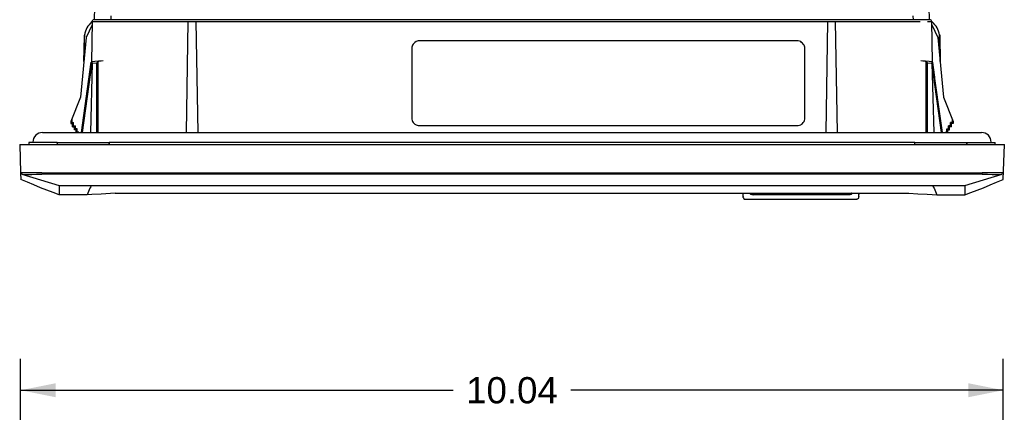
# Model space of a CAD drawing. Header units: inches. Extents: x 0 to 39.3, y 0 to 30.4.
# Tile 17 of 39: x 8.8 to 18.9, y 20 to 24. Entities that reach past the tile are written whole.
import ezdxf

# ---------------------------------------------------------------- set-up
doc = ezdxf.new("R2010")
doc.units = ezdxf.units.IN
doc.header["$LTSCALE"] = 2.160714
doc.header["$MEASUREMENT"] = 0
doc.layers.get('0').update_dxf_attribs({"linetype": 'CONTINUOUS'})
doc.styles.get("Standard").update_dxf_attribs({"font": 'arial.ttf'})
doc.dimstyles.new('DIMSTYLE_1', dxfattribs={"dimtxt": 0.267857, "dimasz": 0.357143, "dimexe": 0.09, "dimexo": 0.07, "dimgap": 0.0375, "dimtad": 0, "dimtih": 1, "dimtoh": 1, "dimzin": 4, "dimdsep": 46, "dimtxsty": 'Standard', "dimblk": '_FILLED', "dimblk1": '_FILLED', "dimblk2": '_FILLED', "dimcen": 0.09, "dimadec": 3, "dimazin": 1, "dimtfac": 1, "dimtdec": 3, "dimtofl": 0, "dimtmove": 0, "dimatfit": 3, "dimldrblk": '_FILLED', "dimfxl": 0, "dimtolj": 1, "dimtzin": 4, "dimarcsym": 0})

# ---------------------------------------------------------------- blocks, each defined once
blk = doc.blocks.new('_FILLED')
at = {"color": 0, "linetype": 'ByBlock'}
blk.add_solid([(0, 0), (-1, 0.2), (-1, -0.2)], dxfattribs=at)
blk = doc.blocks.new('*D1')
at = {"color": 2, "linetype": 'Continuous'}
for p, q in [((8.858, 19.825), (8.858, 20.566)), ((18.898, 19.825), (18.898, 20.566)), ((8.858, 20.244), (13.276, 20.244)), ((18.898, 20.244), (14.48, 20.244))]:
    blk.add_line(p, q, dxfattribs=at)
at = {"color": 2, "linetype": 'Continuous', "xscale": 0.3571428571, "yscale": 0.3571428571, "zscale": 0.3571428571, "rotation": 180}
blk.add_blockref('_FILLED', (8.858, 20.244), dxfattribs=at)
at = {"color": 2, "linetype": 'Continuous', "xscale": 0.3571428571, "yscale": 0.3571428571, "zscale": 0.3571428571}
blk.add_blockref('_FILLED', (18.898, 20.244), dxfattribs=at)
at = {"color": 2, "linetype": 'Continuous', "insert": (13.878, 20.378), "char_height": 0.2679, "width": 0.93601, "attachment_point": 2, "line_spacing_factor": 0.9}
blk.add_mtext('10.04', dxfattribs=at)

msp = doc.modelspace()

# ---------------------------------------------------------------- linework, layer by layer
at = {"color": 7, "linetype": 'Continuous'}
for p, q in [((9.612, 24.028), (9.616, 24.157)), ((18.145, 24.028), (18.14, 24.157)), ((9.781, 24.068), (9.781, 24.028)), ((17.975, 24.068), (17.976, 24.028)), ((9.588, 23.977), (9.527, 23.845)), ((9.57, 23.99), (9.589, 24.009)), ((9.589, 24.009), (9.581, 23.595)), ((9.602, 24.009), (9.67, 24.009)), ((18.148, 24.028), (9.608, 24.028)), ((9.67, 24.009), (18.05, 24.009)), ((10.552, 22.877), (10.571, 24.009)), ((10.67, 22.877), (10.65, 24.009)), ((17.087, 22.877), (17.107, 24.009)), ((17.205, 22.877), (17.185, 24.009)), ((18.168, 24.009), (18.187, 23.99)), ((18.175, 23.595), (18.168, 24.009)), ((18.169, 23.977), (18.23, 23.845)), ((9.527, 23.845), (9.469, 23.236)), ((9.507, 23.868), (9.503, 23.592)), ((9.503, 23.6), (9.511, 23.855)), ((9.513, 23.877), (9.507, 23.868)), ((18.23, 23.845), (18.288, 23.236)), ((18.244, 23.876), (18.249, 23.868)), ((18.253, 23.6), (18.246, 23.855)), ((18.249, 23.868), (18.254, 23.592)), ((16.792, 23.812), (12.934, 23.812)), ((12.855, 23.733), (12.855, 23.025)), ((16.871, 23.025), (16.871, 23.733)), ((9.48, 22.877), (9.58, 23.595)), ((9.491, 22.877), (9.589, 23.586)), ((9.583, 23.592), (9.562, 23.441)), ((9.586, 23.588), (9.566, 23.441)), ((9.589, 23.585), (9.57, 22.877)), ((9.589, 23.586), (9.583, 23.592)), ((9.589, 23.585), (9.636, 23.589)), ((9.589, 23.585), (9.589, 23.586)), ((9.647, 23.602), (9.636, 23.589)), ((9.636, 22.877), (9.636, 23.589)), ((9.647, 23.602), (9.647, 22.877)), ((18.109, 23.602), (18.12, 23.589)), ((18.109, 22.877), (18.109, 23.602)), ((18.12, 23.589), (18.168, 23.585)), ((18.12, 23.589), (18.121, 22.877)), ((18.174, 23.592), (18.168, 23.586)), ((18.266, 22.877), (18.168, 23.586)), ((18.168, 23.585), (18.168, 23.586)), ((18.168, 23.585), (18.187, 22.877)), ((18.171, 23.588), (18.191, 23.441)), ((18.176, 23.595), (18.174, 23.592)), ((18.174, 23.592), (18.195, 23.441)), ((18.277, 22.877), (18.176, 23.595)), ((9.469, 23.236), (9.371, 22.987)), ((18.288, 23.236), (18.386, 22.987)), ((9.371, 22.987), (9.371, 22.967)), ((9.371, 22.967), (9.38, 22.976)), ((9.371, 22.967), (9.389, 22.967)), ((9.381, 23.013), (9.381, 22.977)), ((9.381, 22.977), (9.399, 22.977)), ((9.399, 22.977), (9.389, 22.967)), ((9.389, 22.935), (9.389, 22.967)), ((9.398, 22.944), (9.389, 22.935)), ((9.399, 22.945), (9.399, 22.977)), ((9.399, 22.945), (9.417, 22.945)), ((9.417, 22.945), (9.407, 22.935)), ((9.417, 22.913), (9.417, 22.945)), ((12.934, 22.946), (16.792, 22.946)), ((18.358, 22.945), (18.339, 22.945)), ((18.339, 22.945), (18.349, 22.935)), ((18.339, 22.913), (18.339, 22.945)), ((18.376, 22.977), (18.358, 22.977)), ((18.358, 22.977), (18.368, 22.967)), ((18.358, 22.945), (18.358, 22.977)), ((18.359, 22.944), (18.368, 22.935)), ((18.386, 22.967), (18.368, 22.967)), ((18.368, 22.935), (18.368, 22.967)), ((18.376, 23.013), (18.376, 22.977)), ((18.386, 22.967), (18.377, 22.976)), ((18.386, 22.987), (18.386, 22.967)), ((9.081, 22.877), (18.676, 22.877)), ((9.389, 22.935), (9.407, 22.935)), ((9.407, 22.903), (9.407, 22.935)), ((9.416, 22.912), (9.407, 22.903)), ((9.426, 22.903), (9.407, 22.903)), ((9.436, 22.913), (9.417, 22.913)), ((9.436, 22.913), (9.426, 22.903)), ((9.426, 22.877), (9.426, 22.903)), ((9.436, 22.881), (9.436, 22.913)), ((9.454, 22.881), (9.436, 22.881)), ((9.454, 22.881), (9.45, 22.877)), ((9.454, 22.877), (9.454, 22.881)), ((18.303, 22.881), (18.321, 22.881)), ((18.303, 22.881), (18.307, 22.877)), ((18.303, 22.877), (18.303, 22.881)), ((18.321, 22.913), (18.339, 22.913)), ((18.321, 22.913), (18.331, 22.903)), ((18.321, 22.881), (18.321, 22.913)), ((18.331, 22.903), (18.35, 22.903)), ((18.331, 22.877), (18.331, 22.903)), ((18.34, 22.912), (18.35, 22.903)), ((18.368, 22.935), (18.349, 22.935)), ((18.35, 22.903), (18.349, 22.935)), ((8.942, 22.774), (8.943, 22.755)), ((9.232, 22.774), (8.942, 22.774)), ((8.983, 22.774), (8.983, 22.778)), ((9.232, 22.755), (9.233, 22.774)), ((9.233, 22.774), (9.762, 22.774)), ((9.763, 22.755), (9.762, 22.774)), ((17.994, 22.774), (9.763, 22.774)), ((9.766, 22.755), (9.765, 22.774)), ((17.992, 22.774), (17.991, 22.755)), ((17.994, 22.755), (17.995, 22.774)), ((17.995, 22.774), (18.815, 22.774)), ((18.525, 22.755), (18.524, 22.774)), ((18.774, 22.778), (18.774, 22.774)), ((18.814, 22.755), (18.815, 22.774)), ((16.241, 22.222), (16.241, 22.256)), ((16.241, 22.246), (16.241, 22.249)), ((16.241, 22.244), (16.241, 22.246)), ((16.341, 22.246), (17.322, 22.246)), ((17.322, 22.241), (16.341, 22.241)), ((17.422, 22.222), (17.422, 22.256)), ((17.422, 22.249), (17.422, 22.246)), ((17.422, 22.246), (17.422, 22.244)), ((16.241, 22.222), (16.241, 22.22)), ((16.242, 22.212), (16.241, 22.222)), ((16.241, 22.222), (16.241, 22.222)), ((16.261, 22.194), (17.401, 22.194)), ((17.421, 22.212), (17.422, 22.222)), ((17.422, 22.222), (17.422, 22.222)), ((17.422, 22.222), (17.422, 22.22))]:
    msp.add_line(p, q, dxfattribs=at)
at = {"color": 6, "linetype": 'Continuous'}
for p, q in [((8.848, 22.755), (8.858, 22.465)), ((8.848, 22.755), (18.909, 22.755)), ((18.896, 22.397), (18.909, 22.755)), ((8.86, 22.465), (8.858, 22.465)), ((8.858, 22.462), (8.861, 22.397)), ((8.87, 22.45), (8.86, 22.463)), ((8.87, 22.45), (9.252, 22.335)), ((8.903, 22.463), (8.887, 22.463)), ((9.073, 22.465), (18.684, 22.465)), ((18.684, 22.45), (9.073, 22.45)), ((18.504, 22.335), (18.887, 22.45)), ((18.684, 22.45), (18.684, 22.465)), ((18.87, 22.463), (18.854, 22.463)), ((18.893, 22.458), (18.898, 22.465)), ((9.252, 22.335), (9.252, 22.24)), ((9.252, 22.335), (18.504, 22.335)), ((9.583, 22.335), (9.574, 22.321)), ((18.174, 22.335), (18.182, 22.321)), ((18.504, 22.335), (18.504, 22.24)), ((9.585, 22.243), (9.538, 22.24)), ((9.681, 22.248), (9.585, 22.243)), ((9.777, 22.254), (9.681, 22.248)), ((9.825, 22.256), (9.777, 22.254)), ((9.825, 22.256), (17.932, 22.256)), ((17.932, 22.256), (18.026, 22.251)), ((18.219, 22.24), (18.318, 22.238))]:
    msp.add_line(p, q, dxfattribs=at)
at = {"color": 7, "linetype": 'Continuous'}
for points in [[(9.589, 24.009), (9.59, 24.009), (9.594, 24.009), (9.602, 24.009)], [(18.125, 24.009), (18.157, 24.009), (18.163, 24.009), (18.167, 24.009), (18.168, 24.009)], [(12.934, 23.812), (12.921, 23.811), (12.909, 23.808), (12.898, 23.804), (12.887, 23.797), (12.878, 23.789), (12.87, 23.78), (12.863, 23.769), (12.859, 23.758), (12.856, 23.746), (12.855, 23.733)], [(16.871, 23.733), (16.869, 23.746), (16.867, 23.758), (16.862, 23.769), (16.855, 23.78), (16.847, 23.789), (16.838, 23.797), (16.828, 23.804), (16.816, 23.808), (16.804, 23.811), (16.792, 23.812)], [(12.855, 23.025), (12.856, 23.012), (12.859, 23), (12.863, 22.989), (12.87, 22.979), (12.878, 22.969), (12.887, 22.961), (12.898, 22.955), (12.909, 22.95), (12.921, 22.947), (12.934, 22.946)], [(16.792, 22.946), (16.804, 22.947), (16.816, 22.95), (16.828, 22.955), (16.838, 22.961), (16.847, 22.969), (16.855, 22.979), (16.862, 22.989), (16.867, 23), (16.869, 23.012), (16.871, 23.025)], [(16.307, 22.256), (16.31, 22.253), (16.313, 22.251), (16.316, 22.248), (16.32, 22.246), (16.323, 22.245), (16.328, 22.243), (16.332, 22.242), (16.336, 22.242), (16.341, 22.241)], [(16.341, 22.246), (16.336, 22.247), (16.332, 22.247), (16.328, 22.248), (16.324, 22.25), (16.32, 22.251), (16.316, 22.253), (16.313, 22.256), (16.312, 22.256)], [(17.322, 22.241), (17.326, 22.242), (17.331, 22.242), (17.335, 22.243), (17.339, 22.245), (17.343, 22.246), (17.346, 22.248), (17.35, 22.251), (17.353, 22.253), (17.355, 22.256)], [(17.35, 22.256), (17.349, 22.256), (17.346, 22.253), (17.343, 22.251), (17.339, 22.25), (17.335, 22.248), (17.33, 22.247), (17.326, 22.247), (17.322, 22.246)], [(16.242, 22.212), (16.242, 22.212), (16.242, 22.211), (16.242, 22.21), (16.242, 22.209), (16.243, 22.208), (16.243, 22.207), (16.244, 22.206), (16.244, 22.204), (16.245, 22.203), (16.246, 22.202), (16.247, 22.2), (16.249, 22.199), (16.25, 22.198), (16.252, 22.197), (16.254, 22.196), (16.256, 22.195), (16.259, 22.195), (16.261, 22.194)], [(17.421, 22.212), (17.421, 22.212), (17.42, 22.211), (17.42, 22.21), (17.42, 22.209), (17.42, 22.208), (17.419, 22.207), (17.419, 22.206), (17.418, 22.204), (17.417, 22.203), (17.416, 22.202), (17.415, 22.2), (17.414, 22.199), (17.412, 22.198), (17.41, 22.197), (17.408, 22.196), (17.406, 22.195), (17.404, 22.195), (17.401, 22.194)]]:
    msp.add_lwpolyline(points, dxfattribs=at)
at = {"color": 6, "linetype": 'Continuous'}
for points in [[(8.887, 22.463), (8.875, 22.464), (8.866, 22.464), (8.86, 22.465)], [(8.87, 22.45), (8.872, 22.45), (8.877, 22.449)], [(8.877, 22.449), (8.886, 22.448), (8.898, 22.448), (8.913, 22.447), (8.93, 22.447), (8.95, 22.447), (8.972, 22.448), (9.021, 22.449)], [(9.017, 22.464), (8.966, 22.463), (8.942, 22.463), (8.921, 22.463), (8.903, 22.463)], [(9.073, 22.465), (9.045, 22.465), (9.017, 22.464)], [(9.021, 22.449), (9.046, 22.45), (9.073, 22.45)], [(18.791, 22.463), (18.739, 22.464), (18.712, 22.465), (18.684, 22.465)], [(18.684, 22.45), (18.711, 22.45), (18.736, 22.449), (18.785, 22.448)], [(18.785, 22.448), (18.807, 22.447), (18.826, 22.447), (18.844, 22.447), (18.859, 22.448), (18.87, 22.448), (18.879, 22.449), (18.885, 22.45), (18.887, 22.45)], [(18.854, 22.463), (18.835, 22.463), (18.814, 22.463), (18.791, 22.463)], [(18.898, 22.465), (18.897, 22.465), (18.891, 22.464), (18.882, 22.464), (18.87, 22.463)], [(9.252, 22.24), (9.189, 22.262), (9.125, 22.286), (9.06, 22.312), (8.994, 22.34), (8.928, 22.368), (8.861, 22.397)], [(18.504, 22.24), (18.568, 22.262), (18.632, 22.286), (18.697, 22.312), (18.763, 22.34), (18.829, 22.368), (18.896, 22.397)], [(9.538, 22.24), (9.439, 22.238), (9.391, 22.238), (9.344, 22.238), (9.298, 22.238), (9.252, 22.24)], [(9.574, 22.321), (9.566, 22.306), (9.559, 22.29), (9.551, 22.274), (9.544, 22.257), (9.538, 22.24)], [(18.026, 22.251), (18.122, 22.246), (18.17, 22.243), (18.219, 22.24)], [(18.182, 22.321), (18.191, 22.306), (18.198, 22.29), (18.206, 22.274), (18.212, 22.257), (18.219, 22.24)], [(18.318, 22.238), (18.366, 22.238), (18.413, 22.238), (18.459, 22.238), (18.504, 22.24)]]:
    msp.add_lwpolyline(points, dxfattribs=at)
at = {"color": 7, "linetype": 'Continuous'}
for centre, radius, start, end in [((9.707, 23.849), 0.197, 134.2, 178.4), ((9.608, 24.009), 0.0197, 89.9999, 179), ((18.148, 24.009), 0.0197, 0.7502, 90.0002), ((18.05, 23.849), 0.197, 1.6, 45.8), ((9.081, 22.778), 0.0984, 90, 180), ((18.676, 22.778), 0.0984, 0, 90)]:
    msp.add_arc(centre, radius, start, end, dxfattribs=at)
for centre, major_axis, ratio, start_param, end_param in [((9.7, 23.606), (0.118, 0.01), 0.008679, 1.570189, 3.140681), ((9.7, 23.606), (0.0524, 0.0046), 0.008694, 1.570034, 3.132105), ((18.057, 23.606), (0.118, -0.01), 0.008679, 6.284097, 7.854589), ((18.057, 23.606), (0.0524, -0.0046), 0.008694, 0.009487, 1.571558), ((9.567, 23.467), (0.027, 0.197), 0.008644, 1.702897, 4.58269), ((18.189, 23.467), (-0.027, 0.197), 0.008644, -4.58269, -1.702897), ((9.259, 23.015), (0.196, 3.878), 0.004375, -4.650015, -4.644928), ((18.498, 23.015), (-0.196, 3.878), 0.004375, -1.638258, -1.633171)]:
    msp.add_ellipse(centre, major_axis=major_axis, ratio=ratio, start_param=start_param, end_param=end_param, dxfattribs=at)

# ---------------------------------------------------------------- dimensions: what is measured, and where the dimension line sits
at = {"color": 2, "linetype": 'Continuous'}
dim = msp.add_linear_dim(base=(18.898, 20.244), p1=(8.858, 19.755), p2=(18.898, 19.755), dimstyle='DIMSTYLE_1', dxfattribs=at)
dim.commit()
dim.dimension.update_dxf_attribs({"geometry": '*D1', "text_midpoint": (13.89, 20.243), "dimtype": 160})

doc.saveas('drawing.dxf')
